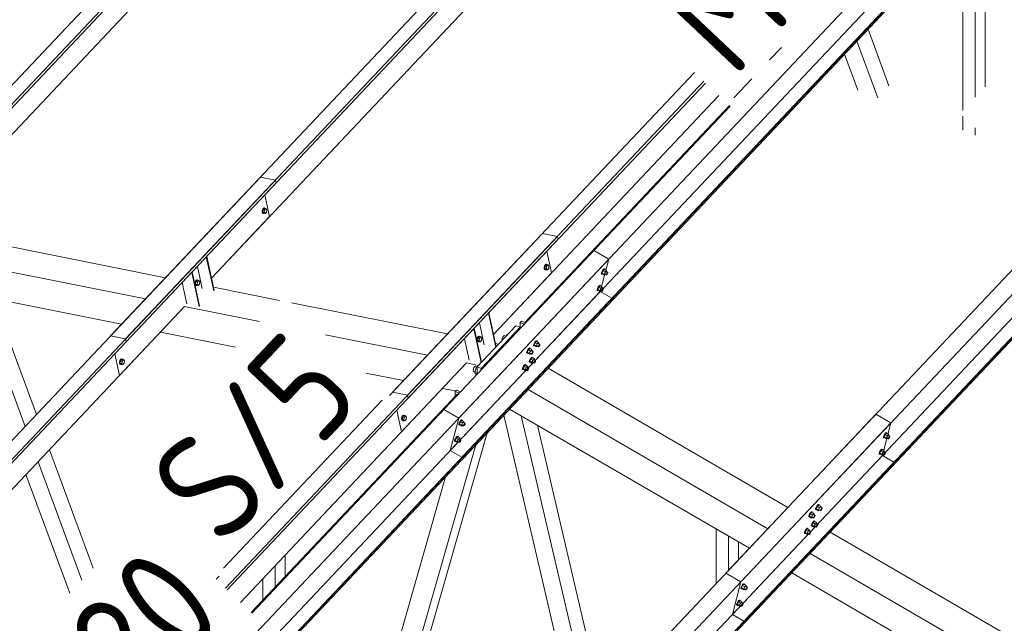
# Model space of a CAD drawing. Header units: millimetres. Extents: x -681 to 506, y -45 to 794.
# Tile 97 of 256: x -415 to -369, y 423 to 451. Entities that reach past the tile are written whole.
import ezdxf

# ---------------------------------------------------------------- set-up
doc = ezdxf.new("R2010")
doc.units = ezdxf.units.MM
doc.header["$LTSCALE"] = 0.6
doc.linetypes.add('XKITLINE00', pattern=[0])
doc.linetypes.add('XKITLINE02', pattern=[4, 2, -2])
for name, color, linetype, lineweight in [('Bolt', 7, 'Continuous', 0), ('Part', 2, 'Continuous', 0), ('PartMark', 3, 'Continuous', 0)]:
    doc.layers.add(name, color=color, linetype=linetype, lineweight=lineweight)
doc.styles.add('ISOCPEUR', font='ISOCPEUR.TTF')

msp = doc.modelspace()

# ---------------------------------------------------------------- linework, layer by layer
at = {"layer": 'Bolt', "color": 3, "linetype": 'XKITLINE00', "lineweight": 0}
for p, q in [((-403.37, 441.834), (-403.401, 441.783)), ((-403.378, 441.778), (-403.347, 441.829)), ((-403.311, 441.834), (-403.371, 441.77)), ((-403.332, 441.856), (-403.37, 441.834)), ((-403.347, 441.829), (-403.309, 441.851)), ((-403.332, 441.856), (-403.309, 441.851)), ((-403.311, 441.834), (-403.241, 441.82)), ((-403.309, 441.851), (-403.275, 441.838)), ((-403.301, 441.756), (-403.241, 441.82)), ((-403.275, 441.838), (-403.269, 441.825)), ((-403.241, 441.82), (-403.193, 441.77)), ((-403.401, 441.783), (-403.418, 441.716)), ((-403.418, 441.716), (-403.415, 441.651)), ((-403.415, 441.651), (-403.394, 441.607)), ((-403.395, 441.711), (-403.378, 441.778)), ((-403.392, 441.647), (-403.395, 441.711)), ((-403.394, 441.607), (-403.36, 441.593)), ((-403.371, 441.602), (-403.392, 441.647)), ((-403.371, 441.77), (-403.383, 441.657)), ((-403.383, 441.657), (-403.335, 441.606)), ((-403.383, 441.657), (-403.313, 441.643)), ((-403.371, 441.77), (-403.301, 441.756)), ((-403.337, 441.589), (-403.371, 441.602)), ((-403.36, 441.593), (-403.337, 441.589)), ((-403.314, 441.602), (-403.337, 441.589)), ((-403.335, 441.606), (-403.265, 441.593)), ((-403.313, 441.643), (-403.301, 441.756)), ((-403.265, 441.593), (-403.313, 441.643)), ((-403.206, 441.656), (-403.265, 441.593)), ((-403.193, 441.77), (-403.206, 441.656)), ((-390.393, 439.186), (-390.41, 439.119)), ((-390.41, 439.119), (-390.407, 439.055)), ((-390.362, 439.237), (-390.393, 439.186)), ((-390.387, 439.115), (-390.37, 439.182)), ((-390.384, 439.05), (-390.387, 439.115)), ((-390.363, 439.174), (-390.375, 439.06)), ((-390.37, 439.182), (-390.339, 439.233)), ((-390.303, 439.237), (-390.363, 439.174)), ((-390.363, 439.174), (-390.293, 439.16)), ((-390.324, 439.259), (-390.362, 439.237)), ((-390.339, 439.233), (-390.301, 439.255)), ((-390.324, 439.259), (-390.301, 439.255)), ((-390.305, 439.046), (-390.293, 439.16)), ((-390.303, 439.237), (-390.233, 439.223)), ((-390.301, 439.255), (-390.267, 439.242)), ((-390.293, 439.16), (-390.233, 439.223)), ((-390.267, 439.242), (-390.261, 439.229)), ((-390.233, 439.223), (-390.185, 439.173)), ((-390.185, 439.173), (-390.198, 439.06)), ((-390.407, 439.055), (-390.386, 439.01)), ((-390.386, 439.01), (-390.352, 438.997)), ((-390.363, 439.006), (-390.384, 439.05)), ((-390.375, 439.06), (-390.327, 439.01)), ((-390.375, 439.06), (-390.305, 439.046)), ((-390.329, 438.992), (-390.363, 439.006)), ((-390.352, 438.997), (-390.329, 438.992)), ((-390.306, 439.006), (-390.329, 438.992)), ((-390.327, 439.01), (-390.257, 438.996)), ((-390.257, 438.996), (-390.305, 439.046)), ((-390.198, 439.06), (-390.257, 438.996)), ((-387.773, 438.82), (-387.771, 438.856)), ((-387.773, 438.82), (-387.75, 438.807)), ((-387.749, 438.911), (-387.771, 438.856)), ((-387.75, 438.807), (-387.747, 438.842)), ((-387.733, 438.8), (-387.75, 438.807)), ((-387.715, 438.971), (-387.749, 438.911)), ((-387.747, 438.842), (-387.726, 438.897)), ((-387.691, 438.954), (-387.741, 438.849)), ((-387.648, 438.795), (-387.741, 438.849)), ((-387.741, 438.849), (-387.728, 438.81)), ((-387.724, 438.808), (-387.733, 438.8)), ((-387.728, 438.81), (-387.636, 438.756)), ((-387.726, 438.897), (-387.692, 438.957)), ((-387.678, 439.02), (-387.715, 438.971)), ((-387.692, 438.957), (-387.654, 439.006)), ((-387.628, 439.021), (-387.691, 438.954)), ((-387.598, 438.9), (-387.691, 438.954)), ((-387.646, 439.044), (-387.678, 439.02)), ((-387.654, 439.006), (-387.623, 439.031)), ((-387.648, 438.795), (-387.598, 438.9)), ((-387.648, 438.795), (-387.636, 438.756)), ((-387.63, 439.038), (-387.646, 439.044)), ((-387.636, 438.756), (-387.599, 438.795)), ((-387.63, 439.038), (-387.606, 439.024)), ((-387.628, 439.021), (-387.535, 438.967)), ((-387.623, 439.031), (-387.606, 439.024)), ((-387.621, 438.807), (-387.547, 438.764)), ((-387.606, 439.024), (-387.607, 439.009)), ((-387.535, 438.967), (-387.598, 438.9)), ((-387.549, 438.916), (-387.475, 438.873)), ((-387.547, 438.764), (-387.545, 438.782)), ((-387.538, 438.761), (-387.547, 438.764)), ((-387.545, 438.782), (-387.535, 438.809)), ((-387.523, 438.773), (-387.538, 438.761)), ((-387.522, 438.929), (-387.535, 438.967)), ((-387.535, 438.809), (-387.518, 438.839)), ((-387.533, 438.906), (-387.522, 438.929)), ((-387.504, 438.797), (-387.523, 438.773)), ((-387.518, 438.839), (-387.499, 438.864)), ((-387.487, 438.827), (-387.504, 438.797)), ((-387.499, 438.864), (-387.483, 438.876)), ((-387.476, 438.855), (-387.487, 438.827)), ((-387.483, 438.876), (-387.475, 438.873)), ((-387.475, 438.873), (-387.476, 438.855)), ((-406.5, 438.465), (-406.517, 438.398)), ((-406.517, 438.398), (-406.515, 438.333)), ((-406.515, 438.333), (-406.493, 438.289)), ((-406.469, 438.516), (-406.5, 438.465)), ((-406.494, 438.393), (-406.477, 438.46)), ((-406.491, 438.329), (-406.494, 438.393)), ((-406.493, 438.289), (-406.459, 438.276)), ((-406.47, 438.284), (-406.491, 438.329)), ((-406.47, 438.452), (-406.482, 438.339)), ((-406.482, 438.339), (-406.434, 438.288)), ((-406.482, 438.339), (-406.412, 438.325)), ((-406.477, 438.46), (-406.446, 438.511)), ((-406.41, 438.516), (-406.47, 438.452)), ((-406.47, 438.452), (-406.4, 438.438)), ((-406.436, 438.271), (-406.47, 438.284)), ((-406.431, 438.538), (-406.469, 438.516)), ((-406.459, 438.276), (-406.436, 438.271)), ((-406.446, 438.511), (-406.408, 438.533)), ((-406.413, 438.284), (-406.436, 438.271)), ((-406.434, 438.288), (-406.365, 438.275)), ((-406.431, 438.538), (-406.408, 438.533)), ((-406.412, 438.325), (-406.4, 438.438)), ((-406.365, 438.275), (-406.412, 438.325)), ((-406.41, 438.516), (-406.34, 438.502)), ((-406.408, 438.533), (-406.374, 438.52)), ((-406.4, 438.438), (-406.34, 438.502)), ((-406.374, 438.52), (-406.368, 438.507)), ((-406.305, 438.338), (-406.365, 438.275)), ((-406.34, 438.502), (-406.293, 438.452)), ((-406.293, 438.452), (-406.305, 438.338)), ((-387.913, 438.215), (-387.947, 438.155)), ((-387.888, 438.198), (-387.939, 438.093)), ((-387.924, 438.142), (-387.89, 438.202)), ((-387.875, 438.264), (-387.913, 438.215)), ((-387.89, 438.202), (-387.852, 438.251)), ((-387.825, 438.265), (-387.888, 438.198)), ((-387.796, 438.144), (-387.888, 438.198)), ((-387.844, 438.289), (-387.875, 438.264)), ((-387.852, 438.251), (-387.82, 438.275)), ((-387.827, 438.282), (-387.844, 438.289)), ((-387.827, 438.282), (-387.804, 438.269)), ((-387.825, 438.265), (-387.732, 438.211)), ((-387.82, 438.275), (-387.804, 438.269)), ((-387.804, 438.269), (-387.805, 438.253)), ((-387.732, 438.211), (-387.796, 438.144)), ((-387.719, 438.173), (-387.732, 438.211)), ((-387.73, 438.151), (-387.719, 438.173)), ((-387.971, 438.065), (-387.968, 438.1)), ((-387.971, 438.065), (-387.947, 438.051)), ((-387.947, 438.155), (-387.968, 438.1)), ((-387.947, 438.051), (-387.945, 438.087)), ((-387.931, 438.045), (-387.947, 438.051)), ((-387.945, 438.087), (-387.924, 438.142)), ((-387.846, 438.039), (-387.939, 438.093)), ((-387.939, 438.093), (-387.926, 438.055)), ((-387.921, 438.052), (-387.931, 438.045)), ((-387.926, 438.055), (-387.833, 438.001)), ((-387.846, 438.039), (-387.796, 438.144)), ((-387.846, 438.039), (-387.833, 438.001)), ((-387.833, 438.001), (-387.797, 438.039)), ((-387.819, 438.052), (-387.744, 438.008)), ((-387.747, 438.16), (-387.672, 438.117)), ((-387.744, 438.008), (-387.743, 438.026)), ((-387.736, 438.005), (-387.744, 438.008)), ((-387.743, 438.026), (-387.732, 438.054)), ((-387.72, 438.018), (-387.736, 438.005)), ((-387.732, 438.054), (-387.715, 438.084)), ((-387.701, 438.042), (-387.72, 438.018)), ((-387.715, 438.084), (-387.697, 438.108)), ((-387.684, 438.072), (-387.701, 438.042)), ((-387.697, 438.108), (-387.681, 438.12)), ((-387.674, 438.1), (-387.684, 438.072)), ((-387.681, 438.12), (-387.672, 438.117)), ((-387.672, 438.117), (-387.674, 438.1)), ((-393.461, 435.919), (-393.492, 435.868)), ((-393.469, 435.864), (-393.438, 435.915)), ((-393.402, 435.919), (-393.462, 435.856)), ((-393.423, 435.941), (-393.461, 435.919)), ((-393.438, 435.915), (-393.4, 435.937)), ((-393.423, 435.941), (-393.4, 435.937)), ((-393.402, 435.919), (-393.332, 435.905)), ((-393.4, 435.937), (-393.366, 435.924)), ((-393.392, 435.842), (-393.332, 435.905)), ((-393.366, 435.924), (-393.36, 435.911)), ((-393.332, 435.905), (-393.285, 435.855)), ((-392.318, 435.895), (-392.344, 435.831)), ((-392.284, 435.945), (-392.318, 435.895)), ((-392.249, 435.968), (-392.284, 435.945)), ((-392.249, 435.968), (-392.17, 435.938)), ((-392.22, 435.885), (-392.1, 436.012)), ((-392.1, 436.012), (-392.099, 436.011)), ((-393.492, 435.868), (-393.509, 435.801)), ((-393.509, 435.801), (-393.506, 435.737)), ((-393.506, 435.737), (-393.485, 435.692)), ((-393.486, 435.797), (-393.469, 435.864)), ((-393.483, 435.732), (-393.486, 435.797)), ((-393.485, 435.692), (-393.451, 435.679)), ((-393.462, 435.688), (-393.483, 435.732)), ((-393.462, 435.856), (-393.474, 435.742)), ((-393.474, 435.742), (-393.426, 435.692)), ((-393.474, 435.742), (-393.404, 435.728)), ((-393.462, 435.856), (-393.392, 435.842)), ((-393.428, 435.675), (-393.462, 435.688)), ((-393.451, 435.679), (-393.428, 435.675)), ((-393.405, 435.688), (-393.428, 435.675)), ((-393.426, 435.692), (-393.357, 435.678)), ((-393.404, 435.728), (-393.392, 435.842)), ((-393.357, 435.678), (-393.404, 435.728)), ((-393.297, 435.742), (-393.357, 435.678)), ((-393.285, 435.855), (-393.297, 435.742)), ((-392.344, 435.831), (-392.353, 435.77)), ((-392.353, 435.77), (-392.348, 435.748)), ((-392.221, 435.882), (-392.22, 435.885)), ((-392.22, 435.885), (-392.219, 435.884)), ((-390.9, 435.508), (-390.898, 435.543)), ((-390.9, 435.508), (-390.877, 435.494)), ((-390.876, 435.598), (-390.898, 435.543)), ((-390.877, 435.494), (-390.874, 435.53)), ((-390.86, 435.488), (-390.877, 435.494)), ((-390.842, 435.658), (-390.876, 435.598)), ((-390.874, 435.53), (-390.853, 435.585)), ((-390.818, 435.641), (-390.868, 435.536)), ((-390.775, 435.482), (-390.868, 435.536)), ((-390.868, 435.536), (-390.856, 435.498)), ((-390.851, 435.495), (-390.86, 435.488)), ((-390.856, 435.498), (-390.763, 435.444)), ((-390.853, 435.585), (-390.819, 435.645)), ((-390.805, 435.707), (-390.842, 435.658)), ((-390.819, 435.645), (-390.781, 435.694)), ((-390.755, 435.708), (-390.818, 435.641)), ((-390.725, 435.587), (-390.818, 435.641)), ((-390.773, 435.732), (-390.805, 435.707)), ((-390.781, 435.694), (-390.75, 435.718)), ((-390.775, 435.482), (-390.725, 435.587)), ((-390.775, 435.482), (-390.763, 435.444)), ((-390.757, 435.725), (-390.773, 435.732)), ((-390.763, 435.444), (-390.726, 435.482)), ((-390.757, 435.725), (-390.733, 435.712)), ((-390.755, 435.708), (-390.662, 435.654)), ((-390.75, 435.718), (-390.733, 435.712)), ((-390.748, 435.495), (-390.674, 435.452)), ((-390.733, 435.712), (-390.735, 435.697)), ((-390.662, 435.654), (-390.725, 435.587)), ((-390.676, 435.604), (-390.602, 435.56)), ((-390.674, 435.452), (-390.673, 435.469)), ((-390.665, 435.448), (-390.674, 435.452)), ((-390.673, 435.469), (-390.662, 435.497)), ((-390.65, 435.461), (-390.665, 435.448)), ((-390.649, 435.616), (-390.662, 435.654)), ((-390.662, 435.497), (-390.645, 435.527)), ((-390.66, 435.594), (-390.649, 435.616)), ((-390.631, 435.485), (-390.65, 435.461)), ((-390.645, 435.527), (-390.626, 435.551)), ((-390.614, 435.515), (-390.631, 435.485)), ((-390.626, 435.551), (-390.61, 435.564)), ((-390.603, 435.543), (-390.614, 435.515)), ((-390.61, 435.564), (-390.602, 435.56)), ((-390.602, 435.56), (-390.603, 435.543)), ((-391.217, 435.172), (-391.215, 435.207)), ((-391.217, 435.172), (-391.194, 435.158)), ((-391.193, 435.263), (-391.215, 435.207)), ((-391.194, 435.158), (-391.191, 435.194)), ((-391.177, 435.152), (-391.194, 435.158)), ((-391.159, 435.323), (-391.193, 435.263)), ((-391.191, 435.194), (-391.17, 435.249)), ((-391.135, 435.306), (-391.185, 435.2)), ((-391.093, 435.146), (-391.185, 435.2)), ((-391.185, 435.2), (-391.173, 435.162)), ((-391.168, 435.159), (-391.177, 435.152)), ((-391.173, 435.162), (-391.08, 435.108)), ((-391.17, 435.249), (-391.136, 435.309)), ((-391.122, 435.371), (-391.159, 435.323)), ((-391.136, 435.309), (-391.098, 435.358)), ((-391.072, 435.373), (-391.135, 435.306)), ((-391.042, 435.252), (-391.135, 435.306)), ((-391.09, 435.396), (-391.122, 435.371)), ((-391.098, 435.358), (-391.067, 435.382)), ((-391.093, 435.146), (-391.042, 435.252)), ((-391.093, 435.146), (-391.08, 435.108)), ((-391.074, 435.39), (-391.09, 435.396)), ((-391.08, 435.108), (-391.043, 435.146)), ((-391.074, 435.39), (-391.05, 435.376)), ((-391.072, 435.373), (-390.979, 435.319)), ((-391.067, 435.382), (-391.05, 435.376)), ((-391.065, 435.159), (-390.991, 435.116)), ((-391.05, 435.376), (-391.052, 435.361)), ((-390.979, 435.319), (-391.042, 435.252)), ((-390.993, 435.268), (-390.919, 435.225)), ((-390.991, 435.116), (-390.99, 435.134)), ((-390.983, 435.113), (-390.991, 435.116)), ((-390.99, 435.134), (-390.979, 435.161)), ((-390.967, 435.125), (-390.983, 435.113)), ((-390.966, 435.28), (-390.979, 435.319)), ((-390.979, 435.161), (-390.962, 435.191)), ((-390.977, 435.258), (-390.966, 435.28)), ((-390.948, 435.149), (-390.967, 435.125)), ((-390.962, 435.191), (-390.943, 435.216)), ((-390.931, 435.179), (-390.948, 435.149)), ((-390.943, 435.216), (-390.927, 435.228)), ((-390.92, 435.207), (-390.931, 435.179)), ((-390.927, 435.228), (-390.919, 435.225)), ((-390.919, 435.225), (-390.92, 435.207)), ((-409.972, 434.822), (-409.989, 434.755)), ((-409.989, 434.755), (-409.986, 434.691)), ((-409.986, 434.691), (-409.965, 434.646)), ((-409.941, 434.873), (-409.972, 434.822)), ((-409.966, 434.75), (-409.949, 434.817)), ((-409.963, 434.686), (-409.966, 434.75)), ((-409.965, 434.646), (-409.931, 434.633)), ((-409.942, 434.641), (-409.963, 434.686)), ((-409.942, 434.809), (-409.954, 434.696)), ((-409.954, 434.696), (-409.906, 434.646)), ((-409.954, 434.696), (-409.884, 434.682)), ((-409.949, 434.817), (-409.918, 434.868)), ((-409.882, 434.873), (-409.942, 434.809)), ((-409.942, 434.809), (-409.872, 434.796)), ((-409.908, 434.628), (-409.942, 434.641)), ((-409.903, 434.895), (-409.941, 434.873)), ((-409.931, 434.633), (-409.908, 434.628)), ((-409.918, 434.868), (-409.88, 434.891)), ((-409.885, 434.642), (-409.908, 434.628)), ((-409.906, 434.646), (-409.837, 434.632)), ((-409.903, 434.895), (-409.88, 434.891)), ((-409.884, 434.682), (-409.872, 434.796)), ((-409.837, 434.632), (-409.884, 434.682)), ((-409.882, 434.873), (-409.812, 434.859)), ((-409.88, 434.891), (-409.846, 434.877)), ((-409.872, 434.796), (-409.812, 434.859)), ((-409.846, 434.877), (-409.84, 434.865)), ((-409.777, 434.695), (-409.837, 434.632)), ((-409.812, 434.859), (-409.765, 434.809)), ((-409.765, 434.809), (-409.777, 434.695)), ((-393.61, 434.541), (-393.644, 434.491)), ((-393.575, 434.564), (-393.61, 434.541)), ((-393.575, 434.564), (-393.496, 434.533)), ((-393.426, 434.607), (-393.546, 434.48)), ((-393.426, 434.607), (-393.425, 434.607)), ((-391.357, 434.567), (-391.391, 434.507)), ((-391.333, 434.55), (-391.383, 434.445)), ((-391.368, 434.494), (-391.334, 434.554)), ((-391.319, 434.616), (-391.357, 434.567)), ((-391.334, 434.554), (-391.296, 434.602)), ((-391.269, 434.617), (-391.333, 434.55)), ((-391.24, 434.496), (-391.333, 434.55)), ((-391.288, 434.64), (-391.319, 434.616)), ((-391.296, 434.602), (-391.265, 434.627)), ((-391.271, 434.634), (-391.288, 434.64)), ((-391.271, 434.634), (-391.248, 434.621)), ((-391.269, 434.617), (-391.176, 434.563)), ((-391.265, 434.627), (-391.248, 434.621)), ((-391.248, 434.621), (-391.249, 434.605)), ((-391.176, 434.563), (-391.24, 434.496)), ((-391.164, 434.525), (-391.176, 434.563)), ((-391.098, 434.752), (-391.095, 434.788)), ((-391.098, 434.752), (-391.074, 434.739)), ((-391.074, 434.843), (-391.095, 434.788)), ((-391.04, 434.903), (-391.074, 434.843)), ((-391.074, 434.739), (-391.072, 434.774)), ((-391.058, 434.732), (-391.074, 434.739)), ((-391.072, 434.774), (-391.051, 434.829)), ((-391.016, 434.886), (-391.066, 434.781)), ((-390.973, 434.727), (-391.066, 434.781)), ((-391.066, 434.781), (-391.053, 434.742)), ((-391.048, 434.74), (-391.058, 434.732)), ((-391.053, 434.742), (-390.96, 434.688)), ((-391.051, 434.829), (-391.017, 434.889)), ((-391.002, 434.952), (-391.04, 434.903)), ((-391.017, 434.889), (-390.979, 434.938)), ((-390.952, 434.953), (-391.016, 434.886)), ((-390.923, 434.832), (-391.016, 434.886)), ((-390.971, 434.976), (-391.002, 434.952)), ((-390.979, 434.938), (-390.948, 434.963)), ((-390.973, 434.727), (-390.923, 434.832)), ((-390.973, 434.727), (-390.96, 434.688)), ((-390.954, 434.97), (-390.971, 434.976)), ((-390.96, 434.688), (-390.924, 434.727)), ((-390.954, 434.97), (-390.931, 434.956)), ((-390.952, 434.953), (-390.859, 434.899)), ((-390.948, 434.963), (-390.931, 434.956)), ((-390.946, 434.739), (-390.871, 434.696)), ((-390.931, 434.956), (-390.932, 434.941)), ((-390.859, 434.899), (-390.923, 434.832)), ((-390.874, 434.848), (-390.8, 434.805)), ((-390.871, 434.696), (-390.87, 434.714)), ((-390.863, 434.693), (-390.871, 434.696)), ((-390.87, 434.714), (-390.859, 434.741)), ((-390.847, 434.705), (-390.863, 434.693)), ((-390.847, 434.861), (-390.859, 434.899)), ((-390.859, 434.741), (-390.842, 434.771)), ((-390.857, 434.838), (-390.847, 434.861)), ((-390.828, 434.73), (-390.847, 434.705)), ((-390.842, 434.771), (-390.824, 434.796)), ((-390.811, 434.76), (-390.828, 434.73)), ((-390.824, 434.796), (-390.808, 434.808)), ((-390.801, 434.787), (-390.811, 434.76)), ((-390.808, 434.808), (-390.8, 434.805)), ((-390.8, 434.805), (-390.801, 434.787)), ((-393.669, 434.427), (-393.679, 434.366)), ((-393.679, 434.366), (-393.669, 434.324)), ((-393.644, 434.491), (-393.669, 434.427)), ((-393.669, 434.324), (-393.644, 434.314)), ((-393.644, 434.314), (-393.643, 434.314)), ((-393.644, 434.314), (-393.597, 434.295)), ((-393.546, 434.48), (-393.606, 434.264)), ((-393.606, 434.264), (-393.546, 434.174)), ((-393.606, 434.264), (-393.498, 434.222)), ((-393.546, 434.48), (-393.498, 434.462)), ((-393.546, 434.174), (-393.521, 434.165)), ((-391.415, 434.416), (-391.412, 434.452)), ((-391.415, 434.416), (-391.391, 434.403)), ((-391.391, 434.507), (-391.412, 434.452)), ((-391.391, 434.403), (-391.389, 434.438)), ((-391.375, 434.397), (-391.391, 434.403)), ((-391.389, 434.438), (-391.368, 434.494)), ((-391.29, 434.391), (-391.383, 434.445)), ((-391.383, 434.445), (-391.37, 434.406)), ((-391.366, 434.404), (-391.375, 434.397)), ((-391.37, 434.406), (-391.277, 434.353)), ((-391.29, 434.391), (-391.24, 434.496)), ((-391.29, 434.391), (-391.277, 434.353)), ((-391.277, 434.353), (-391.241, 434.391)), ((-391.263, 434.403), (-391.188, 434.36)), ((-391.191, 434.512), (-391.117, 434.469)), ((-391.188, 434.36), (-391.187, 434.378)), ((-391.18, 434.357), (-391.188, 434.36)), ((-391.187, 434.378), (-391.176, 434.406)), ((-391.164, 434.369), (-391.18, 434.357)), ((-391.176, 434.406), (-391.159, 434.436)), ((-391.174, 434.502), (-391.164, 434.525)), ((-391.145, 434.394), (-391.164, 434.369)), ((-391.159, 434.436), (-391.141, 434.46)), ((-391.128, 434.424), (-391.145, 434.394)), ((-391.141, 434.46), (-391.125, 434.472)), ((-391.118, 434.451), (-391.128, 434.424)), ((-391.125, 434.472), (-391.117, 434.469)), ((-391.117, 434.469), (-391.118, 434.451)), ((-396.933, 432.277), (-396.964, 432.226)), ((-396.941, 432.221), (-396.91, 432.272)), ((-396.874, 432.277), (-396.934, 432.213)), ((-396.895, 432.299), (-396.933, 432.277)), ((-396.91, 432.272), (-396.872, 432.294)), ((-396.895, 432.299), (-396.872, 432.294)), ((-396.874, 432.277), (-396.804, 432.263)), ((-396.872, 432.294), (-396.838, 432.281)), ((-396.864, 432.199), (-396.804, 432.263)), ((-396.838, 432.281), (-396.832, 432.268)), ((-396.804, 432.263), (-396.756, 432.213)), ((-396.964, 432.226), (-396.981, 432.159)), ((-396.981, 432.159), (-396.978, 432.094)), ((-396.978, 432.094), (-396.957, 432.05)), ((-396.958, 432.154), (-396.941, 432.221)), ((-396.955, 432.09), (-396.958, 432.154)), ((-396.957, 432.05), (-396.923, 432.036)), ((-396.934, 432.045), (-396.955, 432.09)), ((-396.934, 432.213), (-396.946, 432.1)), ((-396.946, 432.1), (-396.898, 432.049)), ((-396.946, 432.1), (-396.876, 432.086)), ((-396.934, 432.213), (-396.864, 432.199)), ((-396.9, 432.032), (-396.934, 432.045)), ((-396.923, 432.036), (-396.9, 432.032)), ((-396.877, 432.045), (-396.9, 432.032)), ((-396.898, 432.049), (-396.829, 432.035)), ((-396.876, 432.086), (-396.864, 432.199)), ((-396.829, 432.035), (-396.876, 432.086)), ((-396.769, 432.099), (-396.829, 432.035)), ((-396.756, 432.213), (-396.769, 432.099)), ((-394.344, 431.86), (-394.342, 431.895)), ((-394.344, 431.86), (-394.321, 431.846)), ((-394.321, 431.95), (-394.342, 431.895)), ((-394.287, 432.01), (-394.321, 431.95)), ((-394.321, 431.846), (-394.318, 431.882)), ((-394.304, 431.84), (-394.321, 431.846)), ((-394.318, 431.882), (-394.297, 431.937)), ((-394.262, 431.993), (-394.312, 431.888)), ((-394.22, 431.834), (-394.312, 431.888)), ((-394.312, 431.888), (-394.3, 431.85)), ((-394.295, 431.847), (-394.304, 431.84)), ((-394.3, 431.85), (-394.207, 431.796)), ((-394.297, 431.937), (-394.263, 431.997)), ((-394.249, 432.059), (-394.287, 432.01)), ((-394.263, 431.997), (-394.226, 432.046)), ((-394.199, 432.06), (-394.262, 431.993)), ((-394.169, 431.939), (-394.262, 431.993)), ((-394.217, 432.083), (-394.249, 432.059)), ((-394.226, 432.046), (-394.194, 432.07)), ((-394.22, 431.834), (-394.169, 431.939)), ((-394.22, 431.834), (-394.207, 431.796)), ((-394.201, 432.077), (-394.217, 432.083)), ((-394.207, 431.796), (-394.171, 431.834)), ((-394.201, 432.077), (-394.177, 432.064)), ((-394.199, 432.06), (-394.106, 432.006)), ((-394.194, 432.07), (-394.177, 432.064)), ((-394.192, 431.847), (-394.118, 431.803)), ((-394.177, 432.064), (-394.179, 432.048)), ((-394.106, 432.006), (-394.169, 431.939)), ((-394.12, 431.955), (-394.046, 431.912)), ((-394.118, 431.803), (-394.117, 431.821)), ((-394.117, 431.821), (-394.106, 431.849)), ((-394.094, 431.812), (-394.11, 431.8)), ((-394.093, 431.968), (-394.106, 432.006)), ((-394.106, 431.849), (-394.089, 431.879)), ((-394.104, 431.946), (-394.093, 431.968)), ((-394.075, 431.837), (-394.094, 431.812)), ((-394.089, 431.879), (-394.07, 431.903)), ((-394.058, 431.867), (-394.075, 431.837)), ((-394.07, 431.903), (-394.054, 431.915)), ((-394.047, 431.894), (-394.058, 431.867)), ((-394.054, 431.915), (-394.046, 431.912)), ((-394.046, 431.912), (-394.047, 431.894)), ((-394.11, 431.8), (-394.118, 431.803)), ((-374.741, 431.36), (-374.762, 431.304)), ((-374.707, 431.42), (-374.741, 431.36)), ((-374.683, 431.402), (-374.733, 431.297)), ((-374.718, 431.346), (-374.684, 431.406)), ((-374.67, 431.468), (-374.707, 431.42)), ((-374.684, 431.406), (-374.646, 431.455)), ((-374.62, 431.469), (-374.683, 431.402)), ((-374.59, 431.349), (-374.683, 431.402)), ((-374.638, 431.493), (-374.67, 431.468)), ((-374.646, 431.455), (-374.615, 431.479)), ((-374.622, 431.486), (-374.638, 431.493)), ((-374.622, 431.486), (-374.598, 431.473)), ((-374.62, 431.469), (-374.527, 431.416)), ((-374.615, 431.479), (-374.598, 431.473)), ((-374.598, 431.473), (-374.599, 431.458)), ((-374.527, 431.416), (-374.59, 431.349)), ((-374.541, 431.365), (-374.467, 431.322)), ((-374.514, 431.377), (-374.527, 431.416)), ((-374.525, 431.355), (-374.514, 431.377)), ((-394.542, 431.104), (-394.539, 431.14)), ((-394.542, 431.104), (-394.518, 431.091)), ((-394.518, 431.195), (-394.539, 431.14)), ((-394.484, 431.255), (-394.518, 431.195)), ((-394.518, 431.091), (-394.516, 431.126)), ((-394.502, 431.084), (-394.518, 431.091)), ((-394.516, 431.126), (-394.495, 431.181)), ((-394.46, 431.238), (-394.51, 431.132)), ((-394.417, 431.078), (-394.51, 431.132)), ((-394.51, 431.132), (-394.497, 431.094)), ((-394.493, 431.091), (-394.502, 431.084)), ((-394.497, 431.094), (-394.404, 431.04)), ((-394.495, 431.181), (-394.461, 431.241)), ((-394.446, 431.303), (-394.484, 431.255)), ((-394.461, 431.241), (-394.423, 431.29)), ((-394.396, 431.305), (-394.46, 431.238)), ((-394.367, 431.184), (-394.46, 431.238)), ((-394.415, 431.328), (-394.446, 431.303)), ((-394.423, 431.29), (-394.392, 431.314)), ((-394.417, 431.078), (-394.367, 431.184)), ((-394.417, 431.078), (-394.404, 431.04)), ((-394.398, 431.322), (-394.415, 431.328)), ((-394.404, 431.04), (-394.368, 431.078)), ((-394.398, 431.322), (-394.375, 431.308)), ((-394.396, 431.305), (-394.303, 431.251)), ((-394.392, 431.314), (-394.375, 431.308)), ((-394.39, 431.091), (-394.315, 431.048)), ((-394.375, 431.308), (-394.376, 431.293)), ((-394.303, 431.251), (-394.367, 431.184)), ((-394.318, 431.2), (-394.244, 431.157)), ((-394.315, 431.048), (-394.314, 431.066)), ((-394.307, 431.045), (-394.315, 431.048)), ((-394.314, 431.066), (-394.304, 431.093)), ((-394.291, 431.057), (-394.307, 431.045)), ((-394.304, 431.093), (-394.287, 431.123)), ((-394.291, 431.212), (-394.303, 431.251)), ((-394.301, 431.19), (-394.291, 431.212)), ((-394.272, 431.081), (-394.291, 431.057)), ((-394.287, 431.123), (-394.268, 431.148)), ((-394.255, 431.111), (-394.272, 431.081)), ((-394.268, 431.148), (-394.252, 431.16)), ((-394.245, 431.139), (-394.255, 431.111)), ((-394.252, 431.16), (-394.244, 431.157)), ((-394.244, 431.157), (-394.245, 431.139)), ((-374.765, 431.269), (-374.762, 431.304)), ((-374.765, 431.269), (-374.742, 431.255)), ((-374.742, 431.255), (-374.739, 431.291)), ((-374.725, 431.249), (-374.742, 431.255)), ((-374.739, 431.291), (-374.718, 431.346)), ((-374.64, 431.243), (-374.733, 431.297)), ((-374.733, 431.297), (-374.72, 431.259)), ((-374.716, 431.256), (-374.725, 431.249)), ((-374.72, 431.259), (-374.628, 431.205)), ((-374.64, 431.243), (-374.59, 431.349)), ((-374.64, 431.243), (-374.628, 431.205)), ((-374.628, 431.205), (-374.591, 431.243)), ((-374.613, 431.256), (-374.539, 431.213)), ((-374.539, 431.213), (-374.537, 431.23)), ((-374.53, 431.21), (-374.539, 431.213)), ((-374.537, 431.23), (-374.527, 431.258)), ((-374.515, 431.222), (-374.53, 431.21)), ((-374.527, 431.258), (-374.51, 431.288)), ((-374.496, 431.246), (-374.515, 431.222)), ((-374.51, 431.288), (-374.491, 431.312)), ((-374.479, 431.276), (-374.496, 431.246)), ((-374.491, 431.312), (-374.475, 431.325)), ((-374.468, 431.304), (-374.479, 431.276)), ((-374.475, 431.325), (-374.467, 431.322)), ((-374.467, 431.322), (-374.468, 431.304)), ((-374.963, 430.513), (-374.96, 430.549)), ((-374.963, 430.513), (-374.939, 430.5)), ((-374.939, 430.604), (-374.96, 430.549)), ((-374.905, 430.664), (-374.939, 430.604)), ((-374.939, 430.5), (-374.937, 430.535)), ((-374.923, 430.494), (-374.939, 430.5)), ((-374.937, 430.535), (-374.916, 430.591)), ((-374.88, 430.647), (-374.931, 430.542)), ((-374.838, 430.488), (-374.931, 430.542)), ((-374.931, 430.542), (-374.918, 430.503)), ((-374.913, 430.501), (-374.923, 430.494)), ((-374.918, 430.503), (-374.825, 430.449)), ((-374.916, 430.591), (-374.882, 430.651)), ((-374.867, 430.713), (-374.905, 430.664)), ((-374.882, 430.651), (-374.844, 430.699)), ((-374.817, 430.714), (-374.88, 430.647)), ((-374.787, 430.593), (-374.88, 430.647)), ((-374.836, 430.737), (-374.867, 430.713)), ((-374.844, 430.699), (-374.812, 430.724)), ((-374.838, 430.488), (-374.787, 430.593)), ((-374.838, 430.488), (-374.825, 430.449)), ((-374.819, 430.731), (-374.836, 430.737)), ((-374.825, 430.449), (-374.789, 430.488)), ((-374.819, 430.731), (-374.796, 430.717)), ((-374.817, 430.714), (-374.724, 430.66)), ((-374.812, 430.724), (-374.796, 430.717)), ((-374.811, 430.5), (-374.736, 430.457)), ((-374.796, 430.717), (-374.797, 430.702)), ((-374.724, 430.66), (-374.787, 430.593)), ((-374.739, 430.609), (-374.664, 430.566)), ((-374.736, 430.457), (-374.735, 430.475)), ((-374.728, 430.454), (-374.736, 430.457)), ((-374.735, 430.475), (-374.724, 430.503)), ((-374.712, 430.466), (-374.728, 430.454)), ((-374.711, 430.622), (-374.724, 430.66)), ((-374.724, 430.503), (-374.707, 430.533)), ((-374.722, 430.599), (-374.711, 430.622)), ((-374.693, 430.491), (-374.712, 430.466)), ((-374.707, 430.533), (-374.688, 430.557)), ((-374.676, 430.521), (-374.693, 430.491)), ((-374.688, 430.557), (-374.673, 430.569)), ((-374.666, 430.548), (-374.676, 430.521)), ((-374.673, 430.569), (-374.664, 430.566)), ((-374.664, 430.566), (-374.666, 430.548)), ((-377.765, 428.18), (-377.797, 428.156)), ((-377.749, 428.174), (-377.765, 428.18)), ((-378.151, 427.771), (-378.185, 427.711)), ((-378.127, 427.754), (-378.177, 427.649)), ((-378.162, 427.698), (-378.128, 427.758)), ((-378.114, 427.82), (-378.151, 427.771)), ((-378.128, 427.758), (-378.09, 427.807)), ((-378.064, 427.821), (-378.127, 427.754)), ((-378.034, 427.7), (-378.127, 427.754)), ((-378.082, 427.845), (-378.114, 427.82)), ((-378.09, 427.807), (-378.059, 427.831)), ((-378.066, 427.838), (-378.082, 427.845)), ((-378.066, 427.838), (-378.042, 427.825)), ((-378.064, 427.821), (-377.971, 427.767)), ((-378.059, 427.831), (-378.042, 427.825)), ((-378.042, 427.825), (-378.043, 427.809)), ((-377.971, 427.767), (-378.034, 427.7)), ((-377.958, 427.729), (-377.971, 427.767)), ((-377.969, 427.707), (-377.958, 427.729)), ((-377.892, 427.956), (-377.89, 427.992)), ((-377.892, 427.956), (-377.869, 427.943)), ((-377.868, 428.047), (-377.89, 427.992)), ((-377.869, 427.943), (-377.866, 427.979)), ((-377.852, 427.937), (-377.869, 427.943)), ((-377.834, 428.107), (-377.868, 428.047)), ((-377.866, 427.979), (-377.845, 428.034)), ((-377.81, 428.09), (-377.86, 427.985)), ((-377.767, 427.931), (-377.86, 427.985)), ((-377.86, 427.985), (-377.847, 427.947)), ((-377.843, 427.944), (-377.852, 427.937)), ((-377.847, 427.947), (-377.755, 427.893)), ((-377.845, 428.034), (-377.811, 428.094)), ((-377.797, 428.156), (-377.834, 428.107)), ((-377.811, 428.094), (-377.773, 428.142)), ((-377.747, 428.157), (-377.81, 428.09)), ((-377.717, 428.036), (-377.81, 428.09)), ((-377.773, 428.142), (-377.742, 428.167)), ((-377.767, 427.931), (-377.717, 428.036)), ((-377.767, 427.931), (-377.755, 427.893)), ((-377.755, 427.893), (-377.718, 427.931)), ((-377.749, 428.174), (-377.725, 428.161)), ((-377.747, 428.157), (-377.654, 428.103)), ((-377.742, 428.167), (-377.725, 428.161)), ((-377.74, 427.943), (-377.666, 427.9)), ((-377.725, 428.161), (-377.726, 428.145)), ((-377.654, 428.103), (-377.717, 428.036)), ((-377.668, 428.052), (-377.594, 428.009)), ((-377.666, 427.9), (-377.664, 427.918)), ((-377.657, 427.897), (-377.666, 427.9)), ((-377.664, 427.918), (-377.654, 427.946)), ((-377.642, 427.909), (-377.657, 427.897)), ((-377.641, 428.065), (-377.654, 428.103)), ((-377.654, 427.946), (-377.637, 427.976)), ((-377.652, 428.043), (-377.641, 428.065)), ((-377.623, 427.934), (-377.642, 427.909)), ((-377.637, 427.976), (-377.618, 428)), ((-377.606, 427.964), (-377.623, 427.934)), ((-377.618, 428), (-377.602, 428.012)), ((-377.595, 427.991), (-377.606, 427.964)), ((-377.602, 428.012), (-377.594, 428.009)), ((-377.594, 428.009), (-377.595, 427.991)), ((-378.209, 427.621), (-378.207, 427.656)), ((-378.209, 427.621), (-378.186, 427.607)), ((-378.185, 427.711), (-378.207, 427.656)), ((-378.186, 427.607), (-378.183, 427.643)), ((-378.169, 427.601), (-378.186, 427.607)), ((-378.183, 427.643), (-378.162, 427.698)), ((-378.084, 427.595), (-378.177, 427.649)), ((-378.177, 427.649), (-378.165, 427.611)), ((-378.16, 427.608), (-378.169, 427.601)), ((-378.165, 427.611), (-378.072, 427.557)), ((-378.066, 427.292), (-378.087, 427.236)), ((-378.084, 427.595), (-378.034, 427.7)), ((-378.084, 427.595), (-378.072, 427.557)), ((-378.072, 427.557), (-378.035, 427.595)), ((-378.032, 427.352), (-378.066, 427.292)), ((-378.064, 427.223), (-378.043, 427.278)), ((-378.007, 427.335), (-378.058, 427.229)), ((-378.057, 427.608), (-377.983, 427.564)), ((-378.043, 427.278), (-378.009, 427.338)), ((-377.994, 427.4), (-378.032, 427.352)), ((-378.009, 427.338), (-377.971, 427.387)), ((-377.944, 427.402), (-378.007, 427.335)), ((-377.915, 427.281), (-378.007, 427.335)), ((-377.963, 427.425), (-377.994, 427.4)), ((-377.985, 427.716), (-377.911, 427.673)), ((-377.983, 427.564), (-377.981, 427.582)), ((-377.974, 427.561), (-377.983, 427.564)), ((-377.981, 427.582), (-377.971, 427.61)), ((-377.959, 427.574), (-377.974, 427.561)), ((-377.971, 427.61), (-377.954, 427.64)), ((-377.971, 427.387), (-377.939, 427.411)), ((-377.965, 427.175), (-377.915, 427.281)), ((-377.946, 427.419), (-377.963, 427.425)), ((-377.94, 427.598), (-377.959, 427.574)), ((-377.954, 427.64), (-377.935, 427.664)), ((-377.946, 427.419), (-377.923, 427.405)), ((-377.944, 427.402), (-377.851, 427.348)), ((-377.923, 427.628), (-377.94, 427.598)), ((-377.939, 427.411), (-377.923, 427.405)), ((-377.935, 427.664), (-377.919, 427.676)), ((-377.923, 427.405), (-377.924, 427.39)), ((-377.912, 427.656), (-377.923, 427.628)), ((-377.919, 427.676), (-377.911, 427.673)), ((-377.851, 427.348), (-377.915, 427.281)), ((-377.911, 427.673), (-377.912, 427.656)), ((-377.866, 427.297), (-377.791, 427.254)), ((-377.838, 427.309), (-377.851, 427.348)), ((-377.849, 427.287), (-377.838, 427.309)), ((-378.407, 426.865), (-378.404, 426.901)), ((-378.407, 426.865), (-378.383, 426.852)), ((-378.383, 426.956), (-378.404, 426.901)), ((-378.349, 427.016), (-378.383, 426.956)), ((-378.383, 426.852), (-378.381, 426.887)), ((-378.367, 426.845), (-378.383, 426.852)), ((-378.381, 426.887), (-378.36, 426.942)), ((-378.324, 426.999), (-378.375, 426.893)), ((-378.282, 426.84), (-378.375, 426.893)), ((-378.375, 426.893), (-378.362, 426.855)), ((-378.357, 426.853), (-378.367, 426.845)), ((-378.362, 426.855), (-378.269, 426.801)), ((-378.36, 426.942), (-378.326, 427.002)), ((-378.311, 427.065), (-378.349, 427.016)), ((-378.326, 427.002), (-378.288, 427.051)), ((-378.261, 427.066), (-378.324, 426.999)), ((-378.232, 426.945), (-378.324, 426.999)), ((-378.28, 427.089), (-378.311, 427.065)), ((-378.288, 427.051), (-378.257, 427.076)), ((-378.282, 426.84), (-378.232, 426.945)), ((-378.282, 426.84), (-378.269, 426.801)), ((-378.263, 427.083), (-378.28, 427.089)), ((-378.269, 426.801), (-378.233, 426.84)), ((-378.263, 427.083), (-378.24, 427.069)), ((-378.261, 427.066), (-378.168, 427.012)), ((-378.257, 427.076), (-378.24, 427.069)), ((-378.255, 426.852), (-378.18, 426.809)), ((-378.24, 427.069), (-378.241, 427.054)), ((-378.168, 427.012), (-378.232, 426.945)), ((-378.183, 426.961), (-378.109, 426.918)), ((-378.18, 426.809), (-378.179, 426.827)), ((-378.179, 426.827), (-378.168, 426.854)), ((-378.156, 426.818), (-378.172, 426.806)), ((-378.155, 426.973), (-378.168, 427.012)), ((-378.168, 426.854), (-378.151, 426.884)), ((-378.166, 426.951), (-378.155, 426.973)), ((-378.137, 426.842), (-378.156, 426.818)), ((-378.151, 426.884), (-378.133, 426.909)), ((-378.12, 426.872), (-378.137, 426.842)), ((-378.133, 426.909), (-378.117, 426.921)), ((-378.11, 426.9), (-378.12, 426.872)), ((-378.117, 426.921), (-378.109, 426.918)), ((-378.109, 426.918), (-378.11, 426.9)), ((-378.09, 427.201), (-378.087, 427.236)), ((-378.09, 427.201), (-378.066, 427.187)), ((-378.066, 427.187), (-378.064, 427.223)), ((-378.05, 427.181), (-378.066, 427.187)), ((-377.965, 427.175), (-378.058, 427.229)), ((-378.058, 427.229), (-378.045, 427.191)), ((-378.04, 427.188), (-378.05, 427.181)), ((-378.045, 427.191), (-377.952, 427.137)), ((-377.965, 427.175), (-377.952, 427.137)), ((-377.952, 427.137), (-377.916, 427.175)), ((-377.938, 427.188), (-377.863, 427.145)), ((-377.863, 427.145), (-377.862, 427.163)), ((-377.855, 427.142), (-377.863, 427.145)), ((-377.862, 427.163), (-377.851, 427.19)), ((-377.839, 427.154), (-377.855, 427.142)), ((-377.851, 427.19), (-377.834, 427.22)), ((-377.82, 427.178), (-377.839, 427.154)), ((-377.834, 427.22), (-377.816, 427.244)), ((-377.803, 427.208), (-377.82, 427.178)), ((-377.816, 427.244), (-377.8, 427.257)), ((-377.793, 427.236), (-377.803, 427.208)), ((-377.8, 427.257), (-377.791, 427.254)), ((-377.791, 427.254), (-377.793, 427.236)), ((-378.172, 426.806), (-378.18, 426.809)), ((-381.336, 424.308), (-381.334, 424.344)), ((-381.336, 424.308), (-381.313, 424.295)), ((-381.312, 424.399), (-381.334, 424.344)), ((-381.313, 424.295), (-381.31, 424.33)), ((-381.296, 424.288), (-381.313, 424.295)), ((-381.278, 424.459), (-381.312, 424.399)), ((-381.31, 424.33), (-381.289, 424.385)), ((-381.254, 424.442), (-381.304, 424.337)), ((-381.212, 424.283), (-381.304, 424.337)), ((-381.304, 424.337), (-381.292, 424.298)), ((-381.287, 424.296), (-381.296, 424.288)), ((-381.292, 424.298), (-381.199, 424.244)), ((-381.289, 424.385), (-381.255, 424.445)), ((-381.241, 424.508), (-381.278, 424.459)), ((-381.255, 424.445), (-381.217, 424.494)), ((-381.191, 424.509), (-381.254, 424.442)), ((-381.161, 424.388), (-381.254, 424.442)), ((-381.209, 424.532), (-381.241, 424.508)), ((-381.217, 424.494), (-381.186, 424.519)), ((-381.212, 424.283), (-381.161, 424.388)), ((-381.212, 424.283), (-381.199, 424.244)), ((-381.193, 424.526), (-381.209, 424.532)), ((-381.199, 424.244), (-381.162, 424.283)), ((-381.193, 424.526), (-381.169, 424.512)), ((-381.191, 424.509), (-381.098, 424.455)), ((-381.186, 424.519), (-381.169, 424.512)), ((-381.184, 424.295), (-381.11, 424.252)), ((-381.169, 424.512), (-381.171, 424.497)), ((-381.098, 424.455), (-381.161, 424.388)), ((-381.112, 424.404), (-381.038, 424.361)), ((-381.11, 424.252), (-381.109, 424.27)), ((-381.101, 424.249), (-381.11, 424.252)), ((-381.109, 424.27), (-381.098, 424.297)), ((-381.086, 424.261), (-381.101, 424.249)), ((-381.085, 424.417), (-381.098, 424.455)), ((-381.098, 424.297), (-381.081, 424.327)), ((-381.096, 424.394), (-381.085, 424.417)), ((-381.067, 424.286), (-381.086, 424.261)), ((-381.081, 424.327), (-381.062, 424.352)), ((-381.05, 424.316), (-381.067, 424.286)), ((-381.062, 424.352), (-381.046, 424.364)), ((-381.039, 424.343), (-381.05, 424.316)), ((-381.046, 424.364), (-381.038, 424.361)), ((-381.038, 424.361), (-381.039, 424.343)), ((-381.51, 423.643), (-381.531, 423.588)), ((-381.476, 423.703), (-381.51, 423.643)), ((-381.452, 423.686), (-381.502, 423.581)), ((-381.487, 423.63), (-381.453, 423.69)), ((-381.438, 423.752), (-381.476, 423.703)), ((-381.453, 423.69), (-381.415, 423.739)), ((-381.388, 423.753), (-381.452, 423.686)), ((-381.359, 423.632), (-381.452, 423.686)), ((-381.407, 423.777), (-381.438, 423.752)), ((-381.415, 423.739), (-381.384, 423.763)), ((-381.39, 423.77), (-381.407, 423.777)), ((-381.39, 423.77), (-381.367, 423.757)), ((-381.388, 423.753), (-381.295, 423.699)), ((-381.384, 423.763), (-381.367, 423.757)), ((-381.367, 423.757), (-381.368, 423.742)), ((-381.295, 423.699), (-381.359, 423.632)), ((-381.31, 423.648), (-381.236, 423.605)), ((-381.283, 423.661), (-381.295, 423.699)), ((-381.293, 423.639), (-381.283, 423.661)), ((-381.534, 423.553), (-381.531, 423.588)), ((-381.534, 423.553), (-381.51, 423.539)), ((-381.51, 423.539), (-381.508, 423.575)), ((-381.494, 423.533), (-381.51, 423.539)), ((-381.508, 423.575), (-381.487, 423.63)), ((-381.409, 423.527), (-381.502, 423.581)), ((-381.502, 423.581), (-381.489, 423.543)), ((-381.484, 423.54), (-381.494, 423.533)), ((-381.489, 423.543), (-381.396, 423.489)), ((-381.409, 423.527), (-381.359, 423.632)), ((-381.409, 423.527), (-381.396, 423.489)), ((-381.396, 423.489), (-381.36, 423.527)), ((-381.382, 423.54), (-381.307, 423.497)), ((-381.307, 423.497), (-381.306, 423.514)), ((-381.299, 423.493), (-381.307, 423.497)), ((-381.306, 423.514), (-381.295, 423.542)), ((-381.283, 423.506), (-381.299, 423.493)), ((-381.295, 423.542), (-381.278, 423.572)), ((-381.264, 423.53), (-381.283, 423.506)), ((-381.278, 423.572), (-381.26, 423.596)), ((-381.247, 423.56), (-381.264, 423.53)), ((-381.26, 423.596), (-381.244, 423.608)), ((-381.237, 423.588), (-381.247, 423.56)), ((-381.244, 423.608), (-381.236, 423.605)), ((-381.236, 423.605), (-381.237, 423.588))]:
    msp.add_line(p, q, dxfattribs=at)
at = {"layer": 'Part', "color": 2, "linetype": 'XKITLINE00', "lineweight": 0}
for p, q in [((-422.726, 438.408), (-383.529, 479.928)), ((-422.696, 438.272), (-383.5, 479.791)), ((-409.717, 435.812), (-370.521, 477.331)), ((-409.688, 435.675), (-370.492, 477.195)), ((-418.762, 441.212), (-387.723, 474.09)), ((-394.347, 432.163), (-355.15, 473.683)), ((-355.541, 472.187), (-394.738, 430.667)), ((-394.147, 430.307), (-354.951, 471.826)), ((-354.94, 471.951), (-394.136, 430.431)), ((-354.921, 471.94), (-394.117, 430.42)), ((-405.754, 438.615), (-374.715, 471.494)), ((-381.339, 424.612), (-342.142, 466.131)), ((-342.533, 464.635), (-381.73, 423.116)), ((-381.139, 422.755), (-341.943, 464.275)), ((-341.932, 464.399), (-381.128, 422.879)), ((-341.913, 464.388), (-381.109, 422.869)), ((-423.413, 438.545), (-407.746, 455.141)), ((-371.098, 446.346), (-371.098, 454.722)), ((-370.528, 446.95), (-370.528, 454.534)), ((-370.067, 447.439), (-370.067, 454.355)), ((-410.405, 435.949), (-394.738, 452.545)), ((-374.508, 447.473), (-375.473, 450.087)), ((-375.026, 446.923), (-375.992, 449.538)), ((-375.943, 447.28), (-376.556, 448.94)), ((-397.397, 433.353), (-383.478, 448.097)), ((-396.709, 433.215), (-383.046, 447.689)), ((-396.68, 433.079), (-382.962, 447.61)), ((-392.746, 436.019), (-382.349, 447.031)), ((-381.834, 446.545), (-395.034, 432.562)), ((-381.86, 446.569), (-391.302, 436.567)), ((-371.098, 445.433), (-371.098, 446.081)), ((-370.528, 445.21), (-370.528, 445.542)), ((-419.155, 426.68), (-403.488, 443.276)), ((-402.801, 443.139), (-403.488, 443.276)), ((-441.997, 401.619), (-402.801, 443.139)), ((-441.967, 401.482), (-402.771, 443.002)), ((-402.771, 443.002), (-402.801, 443.139)), ((-403.075, 441.453), (-403.291, 442.451)), ((-405.754, 438.615), (-403.075, 441.453)), ((-366.359, 441.607), (-382.026, 425.011)), ((-418.671, 440.793), (-407.867, 438.637)), ((-405.103, 424.324), (-389.792, 440.542)), ((-397.533, 433.208), (-390.48, 440.68)), ((-389.792, 440.542), (-390.48, 440.68)), ((-389.763, 440.406), (-389.792, 440.542)), ((-405.02, 424.245), (-389.763, 440.406)), ((-420.002, 439.898), (-408.79, 437.66)), ((-405.647, 438.027), (-405.988, 439.595)), ((-405.63, 438.045), (-405.97, 439.613)), ((-388.117, 439.889), (-403.891, 423.18)), ((-390.066, 438.857), (-390.283, 439.855)), ((-388.117, 439.889), (-387.43, 439.49)), ((-426.626, 397.97), (-387.43, 439.49)), ((-406.177, 438.133), (-406.399, 439.159)), ((-387.43, 439.49), (-387.821, 437.994)), ((-421.108, 438.726), (-409.896, 436.488)), ((-406.321, 437.312), (-406.662, 438.881)), ((-406.304, 437.331), (-406.645, 438.899)), ((-392.746, 436.019), (-390.066, 438.857)), ((-406.879, 437.424), (-407.096, 438.421)), ((-405.663, 438.197), (-402.612, 437.588)), ((-387.821, 437.994), (-427.017, 396.474)), ((-387.219, 437.758), (-426.415, 396.238)), ((-387.2, 437.747), (-426.397, 396.227)), ((-414.341, 431.779), (-416.573, 437.821)), ((-387.288, 437.685), (-387.821, 437.994)), ((-387.23, 437.634), (-387.2, 437.747)), ((-387.2, 437.747), (-387.219, 437.758)), ((-438.033, 404.422), (-406.994, 437.301)), ((-426.426, 396.114), (-387.23, 437.634)), ((-413.823, 432.329), (-415.794, 437.666)), ((-409.992, 434.126), (-406.994, 437.301)), ((-406.994, 437.302), (-403.535, 436.611)), ((-402.055, 437.477), (-394.859, 436.041)), ((-392.641, 435.438), (-392.979, 436.999)), ((-392.623, 435.456), (-392.962, 437.017)), ((-391.711, 436.422), (-393.498, 434.529)), ((-393.169, 435.536), (-393.391, 436.562)), ((-391.521, 436.348), (-391.711, 436.422)), ((-391.515, 436.566), (-391.457, 436.627)), ((-391.515, 436.346), (-391.515, 436.566)), ((-391.515, 436.566), (-391.324, 436.492)), ((-391.457, 436.627), (-391.267, 436.553)), ((-409.717, 435.812), (-410.405, 435.949)), ((-408.1, 436.13), (-404.641, 435.44)), ((-400.495, 436.004), (-395.782, 435.064)), ((-393.315, 434.723), (-393.654, 436.284)), ((-393.298, 434.742), (-393.637, 436.302)), ((-393.308, 434.455), (-391.521, 436.348)), ((-391.521, 436.348), (-393.308, 434.455)), ((-391.521, 436.348), (-391.476, 436.331)), ((-409.717, 435.812), (-409.688, 435.675)), ((-393.871, 434.827), (-394.088, 435.825)), ((-392.655, 435.601), (-392.513, 435.572)), ((-410.208, 435.124), (-409.992, 434.126)), ((-404.407, 423.666), (-393.986, 434.705)), ((-396.983, 431.53), (-393.986, 434.705)), ((-393.986, 434.705), (-393.436, 434.595)), ((-398.625, 434.239), (-396.888, 433.892)), ((-393.498, 434.529), (-393.308, 434.455)), ((-393.498, 434.189), (-393.498, 434.529)), ((-393.308, 434.39), (-393.308, 434.455)), ((-393.308, 434.455), (-393.263, 434.438)), ((-393.308, 434.39), (-393.308, 434.455)), ((-390.227, 434.459), (-379.168, 428.038)), ((-394.416, 433.268), (-403.917, 423.204)), ((-396.709, 433.215), (-397.397, 433.353)), ((-396.709, 433.215), (-396.68, 433.079)), ((-395.092, 433.534), (-394.491, 433.414)), ((-394.512, 433.391), (-394.454, 433.452)), ((-394.512, 433.166), (-394.512, 433.391)), ((-394.512, 433.391), (-394.322, 433.317)), ((-394.454, 433.452), (-394.264, 433.378)), ((-394.381, 433.255), (-394.416, 433.268)), ((-391.15, 433.482), (-380.09, 427.061)), ((-397.2, 432.528), (-396.983, 431.53)), ((-395.034, 432.562), (-394.347, 432.163)), ((-388.871, 417.76), (-392.273, 432.292)), ((-391.999, 432.582), (-380.939, 426.162)), ((-388.232, 418.437), (-391.472, 432.276)), ((-375.109, 432.338), (-390.776, 415.742)), ((-375.109, 432.338), (-374.422, 431.939)), ((-413.618, 390.419), (-374.422, 431.939)), ((-394.347, 432.163), (-394.738, 430.667)), ((-387.714, 418.986), (-390.722, 431.841)), ((-374.422, 431.939), (-374.813, 430.443)), ((-396.477, 419.463), (-393.035, 431.485)), ((-396.996, 418.914), (-393.554, 430.935)), ((-411.206, 425.243), (-413.222, 430.704)), ((-394.738, 430.667), (-394.205, 430.358)), ((-374.813, 430.443), (-414.009, 388.923)), ((-411.724, 424.694), (-413.741, 430.154)), ((-413.418, 388.563), (-374.222, 430.082)), ((-374.211, 430.206), (-413.407, 388.687)), ((-374.192, 430.196), (-413.389, 388.676)), ((-394.117, 430.42), (-394.147, 430.307)), ((-394.136, 430.431), (-394.117, 430.42)), ((-374.28, 430.133), (-374.813, 430.443)), ((-374.222, 430.082), (-374.192, 430.196)), ((-374.192, 430.196), (-374.211, 430.206)), ((-412.288, 424.096), (-414.305, 429.557)), ((-394.954, 429.452), (-398.224, 418.031)), ((-382.483, 424.527), (-382.483, 427.058)), ((-377.219, 426.907), (-366.16, 420.487)), ((-381.913, 425.131), (-381.913, 426.727)), ((-381.452, 425.619), (-381.452, 426.46)), ((-378.142, 425.93), (-367.082, 419.51)), ((-402.347, 424.867), (-402.347, 425.849)), ((-402.808, 424.379), (-402.808, 425.36)), ((-382.026, 425.011), (-381.339, 424.612)), ((-378.991, 425.031), (-367.931, 418.611)), ((-405.535, 424.732), (-405.395, 424.88)), ((-403.378, 423.775), (-403.378, 424.756)), ((-381.339, 424.612), (-381.73, 423.116)), ((-381.73, 423.116), (-381.197, 422.806)), ((-381.109, 422.869), (-381.139, 422.755)), ((-381.128, 422.879), (-381.109, 422.869))]:
    msp.add_line(p, q, dxfattribs=at)
at = {"layer": 'PartMark', "color": 1, "linetype": 'XKITLINE02', "lineweight": 0}
for p, q in [((-381.658, 446.928), (-379.465, 449.251)), ((-413.937, 412.735), (-404.264, 422.982))]:
    msp.add_line(p, q, dxfattribs=at)
at = {"layer": 'PartMark', "color": 1, "linetype": 'XKITLINE00', "lineweight": 0}
msp.add_line((-405.194, 425.24), (-397.881, 432.986), dxfattribs=at)

# ---------------------------------------------------------------- texts
at = {"layer": 'PartMark', "color": 1, "style": 'ISOCPEUR', "width": 0.85}
for s, p in [('M/20', (-381.682, 447.776)), ('S/5', (-405.218, 426.088)), ('M/20', (-413.961, 413.584))]:
    msp.add_text(s, height=5, rotation=46.6502, dxfattribs=at).set_placement(p)

doc.saveas('drawing.dxf')
